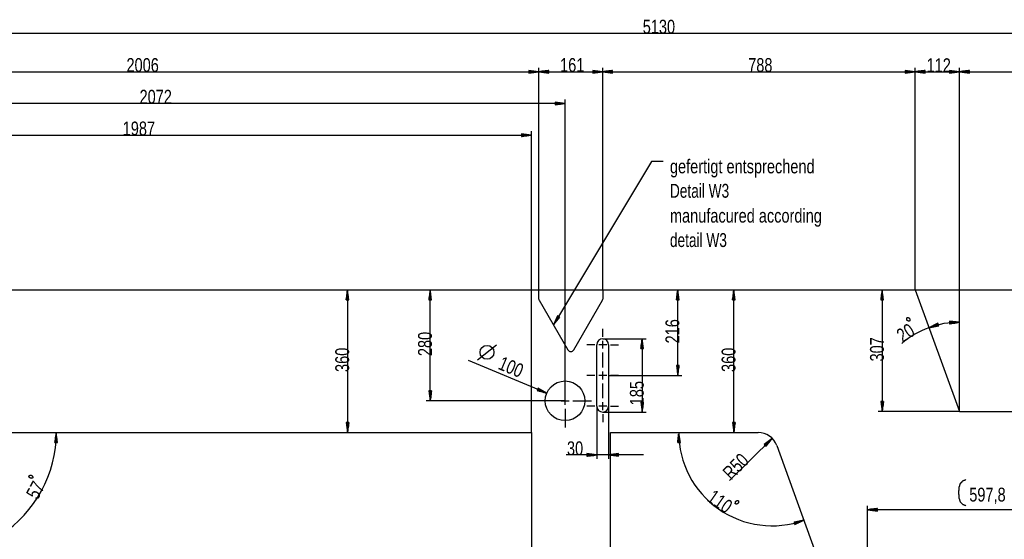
# Model space of a CAD drawing. Header units: millimetres. Extents: x -6 to 1189, y -6 to 841.
# Tile 6 of 23: x 137 to 385, y 255 to 386. Entities that reach past the tile are written whole.
import ezdxf

# ---------------------------------------------------------------- set-up
doc = ezdxf.new("R2010")
doc.units = ezdxf.units.MM
doc.layers.add('201', color=7, linetype='Continuous')
doc.styles.add('SEACAD_Arial', font='arial.ttf', dxfattribs={"width": 0.75})

msp = doc.modelspace()

# ---------------------------------------------------------------- linework, layer by layer
at = {"layer": '201', "color": 7, "linetype": 'Continuous'}
for p, q in [((580.36, 382.43), (67.36, 382.43)), ((67.36, 372.76), (267.96, 372.76)), ((267.96, 372.76), (265.46, 373.09)), ((265.46, 373.09), (265.46, 372.43)), ((265.46, 373.06), (265.65, 373.06)), ((265.46, 373.06), (265.65, 373.06)), ((265.46, 373.01), (266.03, 373.01)), ((265.46, 372.96), (266.42, 372.96)), ((265.46, 372.91), (266.8, 372.91)), ((265.46, 372.86), (267.19, 372.86)), ((265.46, 372.81), (267.58, 372.81)), ((265.46, 372.43), (267.96, 372.76)), ((265.46, 372.76), (267.96, 372.76)), ((265.46, 372.76), (267.96, 372.76)), ((265.46, 372.71), (267.58, 372.71)), ((265.46, 372.66), (267.19, 372.66)), ((265.46, 372.6), (266.8, 372.6)), ((265.46, 372.55), (266.42, 372.55)), ((267.96, 317.76), (267.96, 373.76)), ((267.96, 317.76), (267.96, 373.76)), ((270.46, 373.09), (267.96, 372.76)), ((267.96, 372.76), (284.06, 372.76)), ((267.96, 372.76), (270.46, 372.43)), ((270.46, 372.76), (267.96, 372.76)), ((270.46, 372.76), (267.96, 372.76)), ((270.46, 372.81), (268.35, 372.81)), ((270.46, 372.71), (268.35, 372.71)), ((270.46, 372.86), (268.73, 372.86)), ((270.46, 372.66), (268.73, 372.66)), ((270.46, 372.91), (269.12, 372.91)), ((270.46, 372.6), (269.12, 372.6)), ((270.46, 372.96), (269.51, 372.96)), ((270.46, 372.55), (269.51, 372.55)), ((270.46, 373.01), (269.89, 373.01)), ((270.46, 373.06), (270.28, 373.06)), ((270.46, 373.06), (270.28, 373.06)), ((270.46, 372.43), (270.46, 373.09)), ((284.06, 372.76), (281.56, 373.09)), ((281.56, 373.09), (281.56, 372.43)), ((281.56, 373.06), (281.75, 373.06)), ((281.56, 373.06), (281.75, 373.06)), ((281.56, 373.01), (282.13, 373.01)), ((281.56, 372.96), (282.52, 372.96)), ((281.56, 372.91), (282.9, 372.91)), ((281.56, 372.86), (283.29, 372.86)), ((281.56, 372.81), (283.68, 372.81)), ((281.56, 372.43), (284.06, 372.76)), ((281.56, 372.76), (284.06, 372.76)), ((281.56, 372.76), (284.06, 372.76)), ((281.56, 372.71), (283.68, 372.71)), ((281.56, 372.66), (283.29, 372.66)), ((281.56, 372.6), (282.9, 372.6)), ((281.56, 372.55), (282.52, 372.55)), ((284.06, 317.76), (284.06, 373.76)), ((284.06, 317.76), (284.06, 373.76)), ((286.56, 373.09), (284.06, 372.76)), ((284.06, 372.76), (362.86, 372.76)), ((284.06, 372.76), (286.56, 372.43)), ((286.56, 372.76), (284.06, 372.76)), ((286.56, 372.76), (284.06, 372.76)), ((286.56, 372.81), (284.45, 372.81)), ((286.56, 372.71), (284.45, 372.71)), ((286.56, 372.86), (284.83, 372.86)), ((286.56, 372.66), (284.83, 372.66)), ((286.56, 372.91), (285.22, 372.91)), ((286.56, 372.6), (285.22, 372.6)), ((286.56, 372.96), (285.61, 372.96)), ((286.56, 372.55), (285.61, 372.55)), ((286.56, 373.01), (285.99, 373.01)), ((286.56, 373.06), (286.38, 373.06)), ((286.56, 373.06), (286.38, 373.06)), ((286.56, 372.43), (286.56, 373.09)), ((362.86, 372.76), (360.36, 373.09)), ((360.36, 373.09), (360.36, 372.43)), ((360.36, 373.06), (360.55, 373.06)), ((360.36, 373.06), (360.55, 373.06)), ((360.36, 373.01), (360.93, 373.01)), ((360.36, 372.96), (361.32, 372.96)), ((360.36, 372.91), (361.7, 372.91)), ((360.36, 372.86), (362.09, 372.86)), ((360.36, 372.81), (362.48, 372.81)), ((360.36, 372.43), (362.86, 372.76)), ((360.36, 372.76), (362.86, 372.76)), ((360.36, 372.76), (362.86, 372.76)), ((360.36, 372.71), (362.48, 372.71)), ((360.36, 372.66), (362.09, 372.66)), ((360.36, 372.6), (361.7, 372.6)), ((360.36, 372.55), (361.32, 372.55)), ((362.86, 317.76), (362.86, 373.76)), ((362.86, 317.76), (362.86, 373.76)), ((365.36, 373.09), (362.86, 372.76)), ((362.86, 372.76), (374.04, 372.76)), ((362.86, 372.76), (365.36, 372.43)), ((365.36, 372.76), (362.86, 372.76)), ((365.36, 372.76), (362.86, 372.76)), ((365.36, 372.81), (363.25, 372.81)), ((365.36, 372.71), (363.25, 372.71)), ((365.36, 372.86), (363.63, 372.86)), ((365.36, 372.66), (363.63, 372.66)), ((365.36, 372.91), (364.02, 372.91)), ((365.36, 372.6), (364.02, 372.6)), ((365.36, 372.96), (364.41, 372.96)), ((365.36, 372.55), (364.41, 372.55)), ((365.36, 373.01), (364.79, 373.01)), ((365.36, 373.06), (365.18, 373.06)), ((365.36, 373.06), (365.18, 373.06)), ((365.36, 372.43), (365.36, 373.09)), ((374.04, 372.76), (371.54, 373.09)), ((371.54, 373.09), (371.54, 372.43)), ((371.54, 373.06), (371.72, 373.06)), ((371.54, 373.06), (371.72, 373.06)), ((371.54, 373.01), (372.11, 373.01)), ((371.54, 372.96), (372.49, 372.96)), ((371.54, 372.91), (372.88, 372.91)), ((371.54, 372.86), (373.26, 372.86)), ((371.54, 372.81), (373.65, 372.81)), ((371.54, 372.43), (374.04, 372.76)), ((371.54, 372.76), (374.04, 372.76)), ((371.54, 372.76), (374.04, 372.76)), ((371.54, 372.71), (373.65, 372.71)), ((371.54, 372.66), (373.26, 372.66)), ((371.54, 372.6), (372.88, 372.6)), ((371.54, 372.55), (372.49, 372.55)), ((374.04, 287.06), (374.04, 373.76)), ((374.04, 287.06), (374.04, 373.76)), ((376.54, 373.09), (374.04, 372.76)), ((374.04, 372.76), (424.76, 372.76)), ((374.04, 372.76), (376.54, 372.43)), ((376.54, 372.76), (374.04, 372.76)), ((376.54, 372.76), (374.04, 372.76)), ((376.54, 372.81), (374.42, 372.81)), ((376.54, 372.71), (374.42, 372.71)), ((376.54, 372.86), (374.81, 372.86)), ((376.54, 372.66), (374.81, 372.66)), ((376.54, 372.91), (375.19, 372.91)), ((376.54, 372.6), (375.19, 372.6)), ((376.54, 372.96), (375.58, 372.96)), ((376.54, 372.55), (375.58, 372.55)), ((376.54, 373.01), (375.97, 373.01)), ((376.54, 373.06), (376.35, 373.06)), ((376.54, 373.06), (376.35, 373.06)), ((376.54, 372.43), (376.54, 373.09)), ((265.46, 372.5), (266.03, 372.5)), ((265.46, 372.45), (265.65, 372.45)), ((265.46, 372.45), (265.65, 372.45)), ((270.46, 372.5), (269.89, 372.5)), ((270.46, 372.45), (270.28, 372.45)), ((270.46, 372.45), (270.28, 372.45)), ((281.56, 372.5), (282.13, 372.5)), ((281.56, 372.45), (281.75, 372.45)), ((281.56, 372.45), (281.75, 372.45)), ((286.56, 372.5), (285.99, 372.5)), ((286.56, 372.45), (286.38, 372.45)), ((286.56, 372.45), (286.38, 372.45)), ((360.36, 372.5), (360.93, 372.5)), ((360.36, 372.45), (360.55, 372.45)), ((360.36, 372.45), (360.55, 372.45)), ((365.36, 372.5), (364.79, 372.5)), ((365.36, 372.45), (365.18, 372.45)), ((365.36, 372.45), (365.18, 372.45)), ((371.54, 372.5), (372.11, 372.5)), ((371.54, 372.45), (371.72, 372.45)), ((371.54, 372.45), (371.72, 372.45)), ((376.54, 372.5), (375.97, 372.5)), ((376.54, 372.45), (376.35, 372.45)), ((376.54, 372.45), (376.35, 372.45)), ((274.56, 364.76), (272.06, 365.09)), ((272.06, 365.09), (272.06, 364.43)), ((274.56, 289.76), (274.56, 365.76)), ((274.56, 364.76), (67.36, 364.76)), ((272.06, 365.06), (272.25, 365.06)), ((272.06, 365.06), (272.25, 365.06)), ((272.06, 365.01), (272.63, 365.01)), ((272.06, 364.96), (273.02, 364.96)), ((272.06, 364.91), (273.4, 364.91)), ((272.06, 364.86), (273.79, 364.86)), ((272.06, 364.81), (274.18, 364.81)), ((272.06, 364.43), (274.56, 364.76)), ((272.06, 364.76), (274.56, 364.76)), ((272.06, 364.76), (274.56, 364.76)), ((272.06, 364.71), (274.18, 364.71)), ((272.06, 364.66), (273.79, 364.66)), ((272.06, 364.6), (273.4, 364.6)), ((272.06, 364.55), (273.02, 364.55)), ((272.06, 364.5), (272.63, 364.5)), ((272.06, 364.45), (272.25, 364.45)), ((272.06, 364.45), (272.25, 364.45)), ((266.06, 281.76), (266.06, 357.76)), ((67.36, 356.76), (266.06, 356.76)), ((266.06, 356.76), (263.56, 357.09)), ((263.56, 357.09), (263.56, 356.43)), ((263.56, 357.06), (263.75, 357.06)), ((263.56, 357.06), (263.75, 357.06)), ((263.56, 357.01), (264.13, 357.01)), ((263.56, 356.96), (264.52, 356.96)), ((263.56, 356.91), (264.9, 356.91)), ((263.56, 356.86), (265.29, 356.86)), ((263.56, 356.81), (265.68, 356.81)), ((263.56, 356.43), (266.06, 356.76)), ((263.56, 356.76), (266.06, 356.76)), ((263.56, 356.76), (266.06, 356.76)), ((263.56, 356.71), (265.68, 356.71)), ((263.56, 356.66), (265.29, 356.66)), ((263.56, 356.6), (264.9, 356.6)), ((263.56, 356.55), (264.52, 356.55)), ((263.56, 356.5), (264.13, 356.5)), ((263.56, 356.45), (263.75, 356.45)), ((263.56, 356.45), (263.75, 356.45)), ((296.34, 350.08), (271.65, 308.88)), ((299.34, 350.08), (296.34, 350.08)), ((68.86, 317.76), (267.96, 317.76)), ((219.69, 317.76), (219.36, 315.26)), ((219.39, 315.26), (219.39, 315.44)), ((219.39, 315.26), (219.39, 315.44)), ((219.44, 315.26), (219.44, 315.83)), ((219.49, 315.26), (219.49, 316.21)), ((219.54, 315.26), (219.54, 316.6)), ((219.59, 315.26), (219.59, 316.99)), ((219.64, 315.26), (219.64, 317.37)), ((219.69, 317.76), (219.69, 281.76)), ((220.02, 315.26), (219.69, 317.76)), ((219.69, 315.26), (219.69, 317.76)), ((219.69, 315.26), (219.69, 317.76)), ((219.74, 315.26), (219.74, 317.37)), ((219.8, 315.26), (219.8, 316.99)), ((219.85, 315.26), (219.85, 316.6)), ((219.9, 315.26), (219.9, 316.21)), ((219.95, 315.26), (219.95, 315.83)), ((220, 315.26), (220, 315.44)), ((220, 315.26), (220, 315.44)), ((240.57, 317.76), (240.24, 315.26)), ((240.26, 315.26), (240.26, 315.44)), ((240.26, 315.26), (240.26, 315.44)), ((240.31, 315.26), (240.31, 315.83)), ((240.37, 315.26), (240.37, 316.21)), ((240.42, 315.26), (240.42, 316.6)), ((240.47, 315.26), (240.47, 316.99)), ((240.52, 315.26), (240.52, 317.37)), ((240.57, 289.76), (240.57, 317.76)), ((240.9, 315.26), (240.57, 317.76)), ((240.57, 315.26), (240.57, 317.76)), ((240.57, 315.26), (240.57, 317.76)), ((240.62, 315.26), (240.62, 317.37)), ((240.67, 315.26), (240.67, 316.99)), ((240.72, 315.26), (240.72, 316.6)), ((240.77, 315.26), (240.77, 316.21)), ((240.82, 315.26), (240.82, 315.83)), ((240.87, 315.26), (240.87, 315.44)), ((240.87, 315.26), (240.87, 315.44)), ((267.96, 317.76), (318.14, 317.76)), ((267.96, 317.76), (610.84, 317.76)), ((267.96, 317.76), (355.57, 317.76)), ((267.96, 317.76), (303.98, 317.76)), ((267.96, 315.39), (267.96, 317.76)), ((284.06, 317.76), (362.86, 317.76)), ((284.06, 317.76), (284.06, 315.39)), ((302.98, 317.76), (302.65, 315.26)), ((302.68, 315.26), (302.68, 315.44)), ((302.68, 315.26), (302.68, 315.44)), ((302.73, 315.26), (302.73, 315.83)), ((302.78, 315.26), (302.78, 316.21)), ((302.83, 315.26), (302.83, 316.6)), ((302.88, 315.26), (302.88, 316.99)), ((302.93, 315.26), (302.93, 317.37)), ((302.98, 296.16), (302.98, 317.76)), ((303.31, 315.26), (302.98, 317.76)), ((302.98, 315.26), (302.98, 317.76)), ((302.98, 315.26), (302.98, 317.76)), ((303.03, 315.26), (303.03, 317.37)), ((303.08, 315.26), (303.08, 316.99)), ((303.13, 315.26), (303.13, 316.6)), ((303.18, 315.26), (303.18, 316.21)), ((303.23, 315.26), (303.23, 315.83)), ((303.29, 315.26), (303.29, 315.44)), ((303.29, 315.26), (303.29, 315.44)), ((317.14, 317.76), (316.81, 315.26)), ((316.84, 315.26), (316.84, 315.44)), ((316.84, 315.26), (316.84, 315.44)), ((316.89, 315.26), (316.89, 315.83)), ((316.94, 315.26), (316.94, 316.21)), ((316.99, 315.26), (316.99, 316.6)), ((317.04, 315.26), (317.04, 316.99)), ((317.09, 315.26), (317.09, 317.37)), ((317.14, 281.76), (317.14, 317.76)), ((317.47, 315.26), (317.14, 317.76)), ((317.14, 315.26), (317.14, 317.76)), ((317.14, 315.26), (317.14, 317.76)), ((317.19, 315.26), (317.19, 317.37)), ((317.24, 315.26), (317.24, 316.99)), ((317.29, 315.26), (317.29, 316.6)), ((317.34, 315.26), (317.34, 316.21)), ((317.4, 315.26), (317.4, 315.83)), ((317.45, 315.26), (317.45, 315.44)), ((317.45, 315.26), (317.45, 315.44)), ((354.57, 317.76), (354.24, 315.26)), ((354.27, 315.26), (354.27, 315.44)), ((354.27, 315.26), (354.27, 315.44)), ((354.32, 315.26), (354.32, 315.83)), ((354.37, 315.26), (354.37, 316.21)), ((354.42, 315.26), (354.42, 316.6)), ((354.47, 315.26), (354.47, 316.99)), ((354.52, 315.26), (354.52, 317.37)), ((354.57, 317.76), (354.57, 287.06)), ((354.9, 315.26), (354.57, 317.76)), ((354.57, 315.26), (354.57, 317.76)), ((354.57, 315.26), (354.57, 317.76)), ((354.62, 315.26), (354.62, 317.37)), ((354.67, 315.26), (354.67, 316.99)), ((354.72, 315.26), (354.72, 316.6)), ((354.77, 315.26), (354.77, 316.21)), ((354.83, 315.26), (354.83, 315.83)), ((354.88, 315.26), (354.88, 315.44)), ((354.88, 315.26), (354.88, 315.44)), ((362.86, 317.76), (374.04, 287.06)), ((219.36, 315.26), (220.02, 315.26)), ((240.24, 315.26), (240.9, 315.26)), ((268.03, 315.14), (275.26, 302.61)), ((276.76, 302.61), (283.99, 315.14)), ((302.65, 315.26), (303.31, 315.26)), ((316.81, 315.26), (317.47, 315.26)), ((354.24, 315.26), (354.9, 315.26)), ((272.65, 311.19), (271.65, 308.88)), ((271.65, 308.88), (273.21, 310.85)), ((273.21, 310.85), (272.65, 311.19)), ((374.04, 287.06), (374.04, 310.56)), ((368.61, 309.3), (366.34, 308.2)), ((366.34, 308.2), (368.82, 308.68)), ((368.7, 309.04), (366.69, 308.37)), ((368.73, 308.94), (366.72, 308.27)), ((368.68, 309.09), (367.04, 308.54)), ((368.74, 308.89), (367.1, 308.35)), ((368.66, 309.14), (367.39, 308.71)), ((368.76, 308.85), (367.49, 308.42)), ((368.65, 309.18), (367.74, 308.88)), ((368.78, 308.8), (367.87, 308.5)), ((368.63, 309.23), (368.09, 309.05)), ((368.79, 308.75), (368.25, 308.57)), ((368.62, 309.28), (368.44, 309.22)), ((368.62, 309.28), (368.44, 309.22)), ((368.82, 308.68), (368.61, 309.3)), ((368.81, 308.7), (368.63, 308.64)), ((368.81, 308.7), (368.63, 308.64)), ((374.04, 309.56), (371.53, 309.82)), ((371.53, 309.82), (371.55, 309.16)), ((371.53, 309.79), (371.71, 309.8)), ((371.53, 309.79), (371.71, 309.8)), ((371.53, 309.74), (372.1, 309.76)), ((371.53, 309.69), (372.49, 309.72)), ((371.53, 309.64), (372.87, 309.68)), ((371.53, 309.59), (373.26, 309.64)), ((371.54, 309.54), (373.65, 309.6)), ((371.54, 309.49), (374.04, 309.56)), ((371.54, 309.49), (374.04, 309.56)), ((371.54, 309.44), (373.65, 309.5)), ((371.54, 309.39), (373.27, 309.43)), ((371.54, 309.34), (372.88, 309.37)), ((371.54, 309.29), (372.5, 309.31)), ((371.54, 309.23), (372.11, 309.25)), ((371.55, 309.16), (374.04, 309.56)), ((371.55, 309.18), (371.73, 309.19)), ((371.55, 309.18), (371.73, 309.19)), ((284.06, 305.91), (284.06, 307.91)), ((252.45, 300.11), (257.24, 303.84)), ((282.06, 303.91), (280.06, 303.91)), ((282.56, 288.41), (282.56, 303.91)), ((285.06, 303.91), (283.06, 303.91)), ((284.06, 305.41), (295, 305.41)), ((284.06, 302.91), (284.06, 304.91)), ((285.56, 303.91), (285.56, 288.41)), ((286.06, 303.91), (288.06, 303.91)), ((294, 305.41), (293.67, 302.91)), ((293.69, 302.91), (293.69, 303.09)), ((293.69, 302.91), (293.69, 303.09)), ((293.74, 302.91), (293.74, 303.48)), ((293.79, 302.91), (293.79, 303.86)), ((293.84, 302.91), (293.84, 304.25)), ((293.89, 302.91), (293.89, 304.64)), ((293.94, 302.91), (293.94, 305.02)), ((294, 305.41), (294, 286.91)), ((294.32, 302.91), (294, 305.41)), ((294, 302.91), (294, 305.41)), ((294, 302.91), (294, 305.41)), ((294.05, 302.91), (294.05, 305.02)), ((294.1, 302.91), (294.1, 304.64)), ((294.15, 302.91), (294.15, 304.25)), ((294.2, 302.91), (294.2, 303.86)), ((294.25, 302.91), (294.25, 303.48)), ((294.3, 302.91), (294.3, 303.09)), ((294.3, 302.91), (294.3, 303.09)), ((284.06, 298.16), (284.06, 301.91)), ((293.67, 302.91), (294.32, 302.91)), ((269.95, 291.69), (250.23, 299.95)), ((303.31, 298.66), (302.65, 298.66)), ((302.65, 298.66), (302.98, 296.16)), ((302.68, 298.66), (302.68, 298.47)), ((302.68, 298.66), (302.68, 298.47)), ((302.73, 298.66), (302.73, 298.09)), ((302.78, 298.66), (302.78, 297.7)), ((302.83, 298.66), (302.83, 297.31)), ((302.88, 298.66), (302.88, 296.93)), ((302.93, 298.66), (302.93, 296.54)), ((302.98, 296.16), (303.31, 298.66)), ((302.98, 298.66), (302.98, 296.16)), ((302.98, 298.66), (302.98, 296.16)), ((303.03, 298.66), (303.03, 296.54)), ((303.08, 298.66), (303.08, 296.93)), ((303.13, 298.66), (303.13, 297.31)), ((303.18, 298.66), (303.18, 297.7)), ((303.23, 298.66), (303.23, 298.09)), ((303.29, 298.66), (303.29, 298.47)), ((303.29, 298.66), (303.29, 298.47)), ((274.56, 291.76), (274.56, 296.46)), ((282.06, 296.16), (280.06, 296.16)), ((284.06, 295.16), (284.06, 297.16)), ((285.56, 296.16), (303.98, 296.16)), ((288.06, 296.16), (286.06, 296.16)), ((284.06, 290.41), (284.06, 294.16)), ((240.9, 292.26), (240.24, 292.26)), ((240.24, 292.26), (240.57, 289.76)), ((240.26, 292.26), (240.26, 292.07)), ((240.26, 292.26), (240.26, 292.07)), ((240.31, 292.26), (240.31, 291.69)), ((240.37, 292.26), (240.37, 291.3)), ((240.42, 292.26), (240.42, 290.91)), ((240.47, 292.26), (240.47, 290.53)), ((240.52, 292.26), (240.52, 290.14)), ((240.57, 289.76), (240.9, 292.26)), ((240.57, 292.26), (240.57, 289.76)), ((240.57, 292.26), (240.57, 289.76)), ((240.62, 292.26), (240.62, 290.14)), ((240.67, 292.26), (240.67, 290.53)), ((240.72, 292.26), (240.72, 290.91)), ((240.77, 292.26), (240.77, 291.3)), ((240.82, 292.26), (240.82, 291.69)), ((240.87, 292.26), (240.87, 292.07)), ((240.87, 292.26), (240.87, 292.07)), ((267.77, 292.96), (267.52, 292.35)), ((267.52, 292.35), (269.95, 291.69)), ((267.53, 292.37), (267.7, 292.3)), ((267.53, 292.37), (267.7, 292.3)), ((267.55, 292.42), (268.07, 292.2)), ((267.57, 292.47), (268.45, 292.1)), ((267.59, 292.51), (268.82, 292)), ((267.61, 292.56), (269.2, 291.89)), ((267.62, 292.61), (269.57, 291.79)), ((267.66, 292.7), (269.61, 291.89)), ((267.68, 292.75), (269.28, 292.08)), ((267.7, 292.8), (268.94, 292.28)), ((267.72, 292.84), (268.61, 292.47)), ((267.74, 292.89), (268.27, 292.67)), ((267.76, 292.94), (267.93, 292.87)), ((267.76, 292.94), (267.93, 292.87)), ((269.95, 291.69), (267.77, 292.96)), ((274.56, 288.76), (274.56, 290.76)), ((274.56, 289.76), (239.57, 289.76)), ((272.56, 289.76), (267.86, 289.76)), ((273.56, 289.76), (275.56, 289.76)), ((276.56, 289.76), (281.26, 289.76)), ((282.06, 288.41), (280.06, 288.41)), ((282.56, 288.41), (282.56, 275.1)), ((285.06, 288.41), (283.06, 288.41)), ((284.06, 287.41), (284.06, 289.41)), ((285.56, 288.41), (285.56, 275.1)), ((286.06, 288.41), (288.06, 288.41)), ((294.32, 289.41), (293.67, 289.41)), ((293.67, 289.41), (294, 286.91)), ((293.69, 289.41), (293.69, 289.22)), ((293.69, 289.41), (293.69, 289.22)), ((293.74, 289.41), (293.74, 288.84)), ((293.79, 289.41), (293.79, 288.45)), ((293.84, 289.41), (293.84, 288.06)), ((293.89, 289.41), (293.89, 287.68)), ((293.94, 289.41), (293.94, 287.29)), ((294, 286.91), (294.32, 289.41)), ((294, 289.41), (294, 286.91)), ((294, 289.41), (294, 286.91)), ((294.05, 289.41), (294.05, 287.29)), ((294.1, 289.41), (294.1, 287.68)), ((294.15, 289.41), (294.15, 288.06)), ((294.2, 289.41), (294.2, 288.45)), ((294.25, 289.41), (294.25, 288.84)), ((294.3, 289.41), (294.3, 289.22)), ((294.3, 289.41), (294.3, 289.22)), ((354.9, 289.56), (354.24, 289.56)), ((354.24, 289.56), (354.57, 287.06)), ((354.27, 289.56), (354.27, 289.37)), ((354.27, 289.56), (354.27, 289.37)), ((354.32, 289.56), (354.32, 288.99)), ((354.37, 289.56), (354.37, 288.6)), ((354.42, 289.56), (354.42, 288.21)), ((354.47, 289.56), (354.47, 287.83)), ((354.52, 289.56), (354.52, 287.44)), ((354.57, 287.06), (354.9, 289.56)), ((354.57, 289.56), (354.57, 287.06)), ((354.57, 289.56), (354.57, 287.06)), ((354.62, 289.56), (354.62, 287.44)), ((354.67, 289.56), (354.67, 287.83)), ((354.72, 289.56), (354.72, 288.21)), ((354.77, 289.56), (354.77, 288.6)), ((354.83, 289.56), (354.83, 288.99)), ((354.88, 289.56), (354.88, 289.37)), ((354.88, 289.56), (354.88, 289.37)), ((274.56, 287.76), (274.56, 283.06)), ((284.06, 286.91), (295, 286.91)), ((284.06, 286.41), (284.06, 284.41)), ((374.04, 287.06), (353.57, 287.06)), ((374.04, 287.06), (424.76, 287.06)), ((220.02, 284.26), (219.36, 284.26)), ((219.36, 284.26), (219.69, 281.76)), ((219.39, 284.26), (219.39, 284.07)), ((219.39, 284.26), (219.39, 284.07)), ((219.44, 284.26), (219.44, 283.69)), ((219.49, 284.26), (219.49, 283.3)), ((219.54, 284.26), (219.54, 282.91)), ((219.59, 284.26), (219.59, 282.53)), ((219.64, 284.26), (219.64, 282.14)), ((219.69, 281.76), (220.02, 284.26)), ((219.69, 284.26), (219.69, 281.76)), ((219.69, 284.26), (219.69, 281.76)), ((219.74, 284.26), (219.74, 282.14)), ((219.8, 284.26), (219.8, 282.53)), ((219.85, 284.26), (219.85, 282.91)), ((219.9, 284.26), (219.9, 283.3)), ((219.95, 284.26), (219.95, 283.69)), ((220, 284.26), (220, 284.07)), ((220, 284.26), (220, 284.07)), ((317.47, 284.26), (316.81, 284.26)), ((316.81, 284.26), (317.14, 281.76)), ((316.84, 284.26), (316.84, 284.07)), ((316.84, 284.26), (316.84, 284.07)), ((316.89, 284.26), (316.89, 283.69)), ((316.94, 284.26), (316.94, 283.3)), ((316.99, 284.26), (316.99, 282.91)), ((317.04, 284.26), (317.04, 282.53)), ((317.09, 284.26), (317.09, 282.14)), ((317.14, 281.76), (317.47, 284.26)), ((317.14, 284.26), (317.14, 281.76)), ((317.14, 284.26), (317.14, 281.76)), ((317.19, 284.26), (317.19, 282.14)), ((317.24, 284.26), (317.24, 282.53)), ((317.29, 284.26), (317.29, 282.91)), ((317.34, 284.26), (317.34, 283.3)), ((317.4, 284.26), (317.4, 283.69)), ((317.45, 284.26), (317.45, 284.07)), ((317.45, 284.26), (317.45, 284.07)), ((124.68, 281.76), (266.06, 281.76)), ((146.24, 281.76), (145.86, 279.26)), ((146.09, 279.26), (146.13, 280.99)), ((146.14, 279.26), (146.18, 281.37)), ((146.19, 279.26), (146.24, 281.76)), ((146.19, 279.26), (146.24, 281.76)), ((146.52, 279.25), (146.24, 281.76)), ((146.24, 279.26), (146.29, 281.37)), ((146.29, 279.26), (146.33, 280.98)), ((266.06, 281.76), (266.06, 207.63)), ((286.06, 281.76), (323.26, 281.76)), ((286.06, 204.1), (286.06, 281.76)), ((303.24, 281.76), (302.98, 279.25)), ((303.2, 279.26), (303.16, 280.98)), ((303.26, 279.26), (303.2, 281.37)), ((303.64, 279.27), (303.24, 281.76)), ((303.36, 279.26), (303.3, 281.37)), ((303.41, 279.26), (303.36, 280.99)), ((145.86, 279.26), (146.52, 279.25)), ((145.89, 279.26), (145.89, 279.45)), ((145.89, 279.26), (145.89, 279.45)), ((145.94, 279.26), (145.95, 279.83)), ((145.99, 279.26), (146.01, 280.22)), ((146.04, 279.26), (146.07, 280.6)), ((146.35, 279.25), (146.37, 280.6)), ((146.4, 279.25), (146.42, 280.21)), ((146.45, 279.25), (146.46, 279.82)), ((146.5, 279.25), (146.5, 279.44)), ((146.5, 279.25), (146.5, 279.44)), ((302.98, 279.25), (303.64, 279.27)), ((303, 279.25), (303, 279.43)), ((303, 279.25), (303, 279.43)), ((303.05, 279.25), (303.04, 279.82)), ((303.1, 279.25), (303.08, 280.21)), ((303.15, 279.25), (303.12, 280.6)), ((303.46, 279.26), (303.42, 280.6)), ((303.51, 279.26), (303.48, 280.22)), ((303.56, 279.26), (303.54, 279.84)), ((303.61, 279.27), (303.61, 279.45)), ((303.61, 279.27), (303.61, 279.45)), ((326.8, 280.28), (316.08, 269.62)), ((326.8, 280.28), (324.8, 278.75)), ((324.8, 278.75), (325.26, 278.29)), ((324.82, 278.74), (324.95, 278.87)), ((324.82, 278.74), (324.95, 278.87)), ((324.85, 278.7), (325.26, 279.1)), ((324.89, 278.66), (325.57, 279.34)), ((324.92, 278.63), (325.88, 279.57)), ((324.96, 278.59), (326.19, 279.81)), ((325, 278.56), (326.5, 280.05)), ((325.03, 278.52), (326.8, 280.28)), ((325.03, 278.52), (326.8, 280.28)), ((325.07, 278.48), (326.57, 279.97)), ((325.1, 278.45), (326.33, 279.67)), ((325.14, 278.41), (326.09, 279.36)), ((325.18, 278.38), (325.85, 279.05)), ((325.21, 278.34), (325.62, 278.74)), ((325.25, 278.3), (325.38, 278.43)), ((325.25, 278.3), (325.38, 278.43)), ((325.26, 278.29), (326.8, 280.28)), ((327.96, 278.47), (356.79, 199.25)), ((294.31, 276.1), (274.86, 276.1)), ((282.56, 276.1), (280.06, 276.43)), ((280.06, 276.43), (280.06, 275.77)), ((280.06, 276.41), (280.25, 276.41)), ((280.06, 276.41), (280.25, 276.41)), ((280.06, 276.36), (280.63, 276.36)), ((280.06, 276.31), (281.02, 276.31)), ((280.06, 276.25), (281.4, 276.25)), ((280.06, 276.2), (281.79, 276.2)), ((280.06, 276.15), (282.18, 276.15)), ((280.06, 275.77), (282.56, 276.1)), ((280.06, 276.1), (282.56, 276.1)), ((280.06, 276.1), (282.56, 276.1)), ((280.06, 276.05), (282.18, 276.05)), ((280.06, 276), (281.79, 276)), ((280.06, 275.95), (281.4, 275.95)), ((280.06, 275.9), (281.02, 275.9)), ((280.06, 275.85), (280.63, 275.85)), ((280.06, 275.8), (280.25, 275.8)), ((280.06, 275.8), (280.25, 275.8)), ((288.06, 276.43), (285.56, 276.1)), ((285.56, 276.1), (288.06, 275.77)), ((288.06, 276.1), (285.56, 276.1)), ((288.06, 276.1), (285.56, 276.1)), ((288.06, 276.15), (285.95, 276.15)), ((288.06, 276.05), (285.95, 276.05)), ((288.06, 276.2), (286.33, 276.2)), ((288.06, 276), (286.33, 276)), ((288.06, 276.25), (286.72, 276.25)), ((288.06, 275.95), (286.72, 275.95)), ((288.06, 276.31), (287.11, 276.31)), ((288.06, 275.9), (287.11, 275.9)), ((288.06, 276.36), (287.49, 276.36)), ((288.06, 275.85), (287.49, 275.85)), ((288.06, 276.41), (287.88, 276.41)), ((288.06, 276.41), (287.88, 276.41)), ((288.06, 275.8), (287.88, 275.8)), ((288.06, 275.8), (287.88, 275.8)), ((288.06, 275.77), (288.06, 276.43)), ((350.86, 251.86), (350.86, 263.29)), ((353.36, 262.62), (350.86, 262.29)), ((410.64, 262.29), (350.86, 262.29)), ((350.86, 262.29), (353.36, 261.96)), ((353.36, 262.29), (350.86, 262.29)), ((353.36, 262.29), (350.86, 262.29)), ((353.36, 262.34), (351.25, 262.34)), ((353.36, 262.24), (351.25, 262.24)), ((353.36, 262.39), (351.63, 262.39)), ((353.36, 262.19), (351.63, 262.19)), ((353.36, 262.44), (352.02, 262.44)), ((353.36, 262.14), (352.02, 262.14)), ((353.36, 262.49), (352.41, 262.49)), ((353.36, 262.09), (352.41, 262.09)), ((353.36, 262.54), (352.79, 262.54)), ((353.36, 262.04), (352.79, 262.04)), ((353.36, 262.59), (353.18, 262.59)), ((353.36, 262.59), (353.18, 262.59)), ((353.36, 261.99), (353.18, 261.99)), ((353.36, 261.99), (353.18, 261.99)), ((353.36, 261.96), (353.36, 262.62)), ((334.81, 259.65), (332.33, 259.17)), ((332.33, 259.17), (332.54, 258.55)), ((332.34, 259.15), (332.51, 259.21)), ((332.34, 259.15), (332.51, 259.21)), ((332.35, 259.1), (332.89, 259.28)), ((332.37, 259.06), (333.28, 259.36)), ((332.39, 259.01), (333.66, 259.43)), ((332.4, 258.96), (334.04, 259.51)), ((332.42, 258.91), (334.42, 259.58)), ((332.43, 258.86), (334.81, 259.65)), ((332.43, 258.86), (334.81, 259.65)), ((332.45, 258.81), (334.46, 259.48)), ((332.47, 258.77), (334.11, 259.31)), ((332.48, 258.72), (333.76, 259.14)), ((332.5, 258.67), (333.41, 258.97)), ((332.51, 258.62), (333.06, 258.8)), ((332.53, 258.57), (332.71, 258.63)), ((332.53, 258.57), (332.71, 258.63)), ((332.54, 258.55), (334.81, 259.65))]:
    msp.add_line(p, q, dxfattribs=at)
for centre, radius in [((254.88, 301.99), 1.75), ((274.56, 289.76), 5)]:
    msp.add_circle(centre, radius, dxfattribs=at)
for centre, radius, start, end in [((268.46, 315.39), 0.5, 180, 210), ((283.56, 315.39), 0.5, 330, 0), ((374.04, 287.06), 22.5, 110, 130.2293), ((374.04, 287.06), 22.5, 90, 110), ((284.06, 303.91), 1.5, 0, 180), ((276.01, 303.05), 0.866, 210, 330), ((284.06, 288.41), 1.5, 180, 0), ((115.47, 281.76), 30.77, 303, 0), ((326.76, 281.76), 23.52, 180, 290), ((323.26, 276.76), 5, 20, 90)]:
    msp.add_arc(centre, radius, start, end, dxfattribs=at)
for points, knots in [([(361.31, 309.81), (361.51, 309.95), (361.52, 310.39), (361.34, 310.66), (360.96, 310.8), (360.75, 310.67), (360.73, 310.26), (360.9, 309.98), (361.31, 309.81)], [0, 0, 0.086393, 0.24082, 0.35601, 0.500006, 0.586399, 0.730388, 0.845584, 1, 1]), ([(285.06, 296.16), (284.93, 296.16), (284.81, 296.16), (284.67, 296.16), (284.53, 296.16), (284.39, 296.16), (284.24, 296.16), (284.09, 296.16), (283.94, 296.16), (283.79, 296.16), (283.65, 296.16), (283.51, 296.16), (283.37, 296.16), (283.24, 296.16), (283.12, 296.16), (283.06, 296.16)], [0, 0, 0.064285, 0.127289, 0.194014, 0.263798, 0.335948, 0.409732, 0.484425, 0.559262, 0.633511, 0.706426, 0.777285, 0.845374, 0.91, 0.970534, 1, 1]), ([(140.23, 270.25), (140.35, 270.46), (140.15, 270.85), (139.86, 271.01), (139.46, 270.95), (139.34, 270.73), (139.51, 270.36), (139.8, 270.2), (140.23, 270.25)], [0, 0, 0.086395, 0.240818, 0.35601, 0.5, 0.586396, 0.730388, 0.845577, 1, 1]), ([(375.66, 263.28), (374.97, 263.56), (374.29, 264.24), (374.01, 265.14), (373.94, 265.97), (373.87, 266.59), (373.94, 267.21), (374.01, 268.03), (374.29, 268.93), (374.97, 269.62), (375.66, 269.89)], [0, 0, 0.090339, 0.208962, 0.323045, 0.424047, 0.5, 0.575954, 0.676956, 0.791039, 0.90966, 1, 1]), ([(317.51, 263.81), (317.72, 263.67), (318.13, 263.83), (318.31, 264.1), (318.3, 264.51), (318.1, 264.65), (317.71, 264.52), (317.52, 264.25), (317.51, 263.81)], [0, 0, 0.086399, 0.240819, 0.35601, 0.500001, 0.586394, 0.730387, 0.845585, 1, 1])]:
    msp.add_open_spline(points, degree=1, knots=knots, dxfattribs=at)

# ---------------------------------------------------------------- texts
at = {"layer": '201', "char_height": 3.5, "attachment_point": 7, "style": 'SEACAD_Arial'}
for s, insert, width in [('{\\fArial|b0||i0||c0|p34;\\C7;\\H3.5;\\W0.75;5130}', (294.16, 382.31), 7.9131), ('{\\fArial|b0||i0||c0|p34;\\C7;\\H3.5;\\W0.75;2006}', (163.94, 372.64), 7.9131), ('{\\fArial|b0||i0||c0|p34;\\C7;\\H3.5;\\W0.75;161}', (273.31, 372.64), 5.9348), ('{\\fArial|b0||i0||c0|p34;\\C7;\\H3.5;\\W0.75;788}', (320.76, 372.64), 5.9348), ('{\\fArial|b0||i0||c0|p34;\\C7;\\H3.5;\\W0.75;112}', (365.75, 372.64), 5.9348), ('{\\fArial|b0||i0||c0|p34;\\C7;\\H3.5;\\W0.75;2072}', (167.24, 364.64), 7.9131), ('{\\fArial|b0||i0||c0|p34;\\C7;\\H3.5;\\W0.75;1987}', (162.99, 356.64), 7.9131), ('{\\fArial|b0||i0||c0|p34;\\C7;\\H3.5;\\W0.75;gefertigt entsprechend }', (301.02, 346.07), 36.5217), ('{\\fArial|b0||i0||c0|p34;\\C7;\\H3.5;\\W0.75;manufacured according }', (301.02, 333.64), 38.3478), ('{\\fArial|b0||i0||c0|p34;\\C7;\\H3.5;\\W0.705;Detail W3}', (301.02, 340.92), 15.4457), ('{\\fArial|b0||i0||c0|p34;\\C7;\\H3.5;\\W0.705;detail W3}', (301.02, 328.49), 14.837), ('{\\fArial|b0||i0||c0|p34;\\C7;\\H3.5;\\W0.75;30}', (275.05, 275.98), 3.9565), ('{\\fArial|b0||i0||c0|p34;\\C7;\\H3.5;\\W0.75;597,8}', (376.52, 263.7), 8.9022)]:
    msp.add_mtext(s, dxfattribs=dict(at, insert=insert, width=width))
for s, insert, width, rotation in [('{\\fArial|b0||i0||c0|p34;\\C7;\\H3.5;\\W0.75;216}', (303.44, 304.23), 5.9348, 90), ('{\\fArial|b0||i0||c0|p34;\\C7;\\H3.5;\\W0.75;20}', (359.72, 304.3), 3.9565, 32.9564), ('{\\fArial|b0||i0||c0|p34;\\C7;\\H3.5;\\W0.75;280}', (241.03, 301.03), 5.9348, 90), ('{\\fArial|b0||i0||c0|p34;\\C7;\\H3.5;\\W0.75;307}', (355.03, 299.68), 5.9348, 90), ('{\\fArial|b0||i0||c0|p34;\\C7;\\H3.5;\\W0.75;360}', (220.15, 297.03), 5.9348, 90), ('{\\fArial|b0||i0||c0|p34;\\C7;\\H3.5;\\W0.75;100}', (257.43, 297.82), 5.9348, 337.2668), ('{\\fArial|b0||i0||c0|p34;\\C7;\\H3.5;\\W0.75;360}', (317.6, 297.03), 5.9348, 90), ('{\\fArial|b0||i0||c0|p34;\\C7;\\H3.5;\\W0.75;185}', (294.46, 288.63), 5.9348, 90), ('{\\fArial|b0||i0||c0|p34;\\C7;\\H3.5;\\W0.75;50}', (318.34, 271.45), 3.9565, 44.8442), ('{\\fArial|b0||i0||c0|p34;\\C7;\\H3.5;\\W0.75;R}', (316.46, 269.58), 2.587, 44.8442), ('{\\fArial|b0||i0||c0|p34;\\C7;\\H3.5;\\W0.75;57}', (141.57, 264.58), 3.9565, 61.5), ('{\\fArial|b0||i0||c0|p34;\\C7;\\H3.5;\\W0.75;110}', (310.11, 264.65), 5.9348, 325)]:
    msp.add_mtext(s, dxfattribs=dict(at, insert=insert, width=width, rotation=rotation))

doc.saveas('drawing.dxf')
